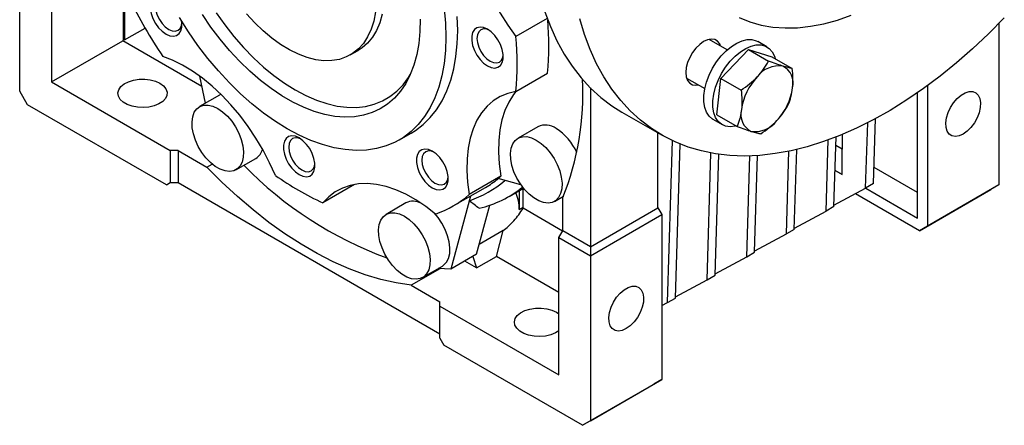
# Model space of a CAD drawing. Header units: millimetres. Extents: x 32 to 1365, y 32 to 1048.
# Tile 5 of 11: x 948 to 1123, y 802 to 875. Entities that reach past the tile are written whole.
import ezdxf

# ---------------------------------------------------------------- set-up
doc = ezdxf.new("R2010")
doc.units = ezdxf.units.MM
doc.header["$LTSCALE"] = 5

msp = doc.modelspace()

# ---------------------------------------------------------------- linework, layer by layer
for p, q in [((947.574, 862.06), (947.574, 891.456)), ((953.231, 888.19), (953.231, 863.694)), ((966.1, 871.286), (966.1, 887.223)), ((966.277, 887.066), (966.277, 871.184)), ((1041.674, 875.026), (1036.083, 871.798)), ((966.277, 871.184), (969.944, 873.302)), ((1122.229, 874.109), (1122.229, 845.324)), ((965.958, 871.041), (966.1, 871.286)), ((966.277, 871.184), (966.1, 871.286)), ((1073.769, 869.419), (1070.545, 871.28)), ((953.231, 863.694), (965.958, 871.041)), ((980.079, 862.89), (965.958, 871.041)), ((1072.652, 864.323), (1077.557, 869.494)), ((1077.557, 869.494), (1081.163, 867.413)), ((1077.557, 869.494), (1081.765, 868.188)), ((1080.859, 869.945), (1079.233, 870.884)), ((1006.552, 868.504), (1007.967, 869.321)), ((1081.765, 868.188), (1085.371, 866.106)), ((980.695, 859.882), (979.707, 864.709)), ((1036.083, 861.997), (1041.74, 865.263)), ((1066.546, 864.352), (1069.769, 862.491)), ((1071.955, 857.844), (1072.652, 864.323)), ((1072.652, 864.323), (1076.258, 862.241)), ((953.231, 863.694), (974.444, 851.448)), ((1049.397, 862.622), (1049.397, 834.307)), ((1109.501, 863.04), (1109.501, 837.976)), ((948.988, 859.611), (947.574, 862.06)), ((983.19, 861.322), (979.655, 859.281)), ((1107.698, 843.97), (1107.698, 861.758)), ((973.737, 845.323), (948.988, 859.611)), ((1055.009, 858.311), (1062.08, 854.228)), ((1071.955, 857.844), (1075.56, 855.763)), ((1099.888, 845.564), (1100.245, 857.166)), ((1040.009, 855.699), (1036.473, 853.658)), ((1071.234, 857.027), (1072.86, 856.088)), ((1098.474, 844.748), (1098.833, 856.424)), ((1015.302, 853.348), (1017.423, 854.573)), ((1061.418, 841.247), (1061.418, 854.611)), ((1092.817, 841.482), (1093.198, 853.873)), ((1094.263, 854.305), (1094.263, 851.727)), ((1063.118, 824.337), (1064.007, 853.218)), ((1064.532, 825.154), (1065.378, 852.616)), ((1091.402, 840.666), (1091.793, 853.341)), ((1094.298, 851.706), (1093.152, 852.368)), ((974.444, 851.448), (974.444, 845.732)), ((975.858, 851.448), (974.444, 851.448)), ((975.858, 851.448), (975.858, 845.732)), ((975.858, 851.448), (980.958, 848.503)), ((986.154, 848.023), (989.69, 850.064)), ((1070.189, 828.42), (1070.885, 851.01)), ((1071.603, 829.236), (1072.267, 850.786)), ((1077.26, 832.502), (1077.814, 850.496)), ((1078.675, 833.318), (1079.205, 850.563)), ((1084.331, 836.584), (1084.785, 851.334)), ((1085.746, 837.4), (1086.184, 851.646)), ((1094.298, 847.162), (1094.298, 851.706)), ((980.958, 848.503), (981.904, 849.049)), ((1107.733, 843.949), (1099.976, 848.428)), ((1033.418, 846.866), (1027.761, 843.601)), ((1093.014, 847.903), (1094.298, 847.162)), ((1094.298, 847.162), (1093.014, 847.903)), ((973.737, 845.323), (974.444, 845.732)), ((973.737, 845.323), (974.444, 845.732)), ((974.444, 845.732), (975.858, 845.732)), ((975.858, 845.732), (1022.527, 818.79)), ((1007.325, 845.389), (1001.668, 842.123)), ((1024.922, 841.582), (1030.65, 844.889)), ((1036.982, 845.35), (1032.908, 846.442)), ((1099.888, 845.564), (1098.474, 844.748)), ((1122.229, 845.324), (1109.501, 837.976)), ((1122.229, 845.324), (1120.815, 844.507)), ((1027.961, 843.336), (1024.472, 830.313)), ((1027.797, 842.504), (1028.032, 843.377)), ((1034.875, 843.286), (1037.425, 844.758)), ((1036.694, 844.336), (1036.694, 840.969)), ((1037.366, 841.357), (1037.366, 844.724)), ((1042.973, 842.399), (1044.561, 843.316)), ((1044.447, 837.165), (1044.447, 843.054)), ((1092.824, 841.709), (1098.474, 844.748)), ((1108.087, 837.159), (1096.645, 843.764)), ((1098.476, 844.749), (1107.733, 839.405)), ((1098.477, 844.749), (1107.733, 839.405)), ((1107.733, 839.405), (1107.733, 843.949)), ((1108.087, 837.159), (1120.815, 844.507)), ((1016.474, 842.108), (1012.938, 840.067)), ((1029.068, 832.966), (1031.411, 841.712)), ((1036.694, 840.969), (1037.366, 841.357)), ((1092.817, 841.482), (1091.402, 840.666)), ((1044.411, 837.101), (1037.363, 841.17)), ((1049.397, 834.307), (1061.418, 841.247)), ((1049.397, 832.674), (1062.125, 840.022)), ((1061.418, 841.247), (1062.125, 840.022)), ((1062.125, 840.022), (1062.125, 810.626)), ((1085.753, 837.627), (1091.402, 840.666)), ((1109.501, 837.976), (1108.087, 837.159)), ((1033.816, 837.178), (1029.534, 834.707)), ((1032.603, 832.568), (1033.816, 837.178)), ((1043.74, 835.94), (1044.447, 837.165)), ((1049.397, 834.307), (1044.447, 837.165)), ((1078.682, 833.545), (1084.331, 836.584)), ((1085.746, 837.4), (1084.331, 836.584)), ((1043.74, 835.94), (1049.397, 832.674)), ((1043.74, 811.444), (1043.74, 835.94)), ((1049.397, 834.307), (1049.397, 832.674)), ((1029.068, 832.966), (1024.472, 830.313)), ((1028.39, 832.575), (1029.068, 830.527)), ((1029.068, 830.527), (1032.603, 832.568)), ((1043.74, 826.139), (1032.603, 832.568)), ((1049.397, 832.674), (1049.397, 803.279)), ((1071.61, 829.463), (1077.26, 832.502)), ((1077.26, 832.502), (1078.675, 833.318)), ((1019.438, 828.808), (1022.973, 830.849)), ((1029.068, 830.527), (1026.955, 831.747)), ((1022.511, 830.385), (1017.427, 827.45)), ((1024.472, 830.313), (1022.207, 830.407)), ((1070.189, 828.42), (1071.603, 829.236)), ((1017.427, 827.45), (1022.527, 824.506)), ((1064.539, 825.381), (1070.189, 828.42)), ((1022.527, 823.69), (1022.527, 824.506)), ((1062.125, 823.803), (1063.118, 824.337)), ((1063.118, 824.337), (1064.532, 825.154)), ((1022.527, 817.974), (1022.527, 823.69)), ((1022.527, 823.69), (1043.74, 811.444)), ((1043.309, 822.624), (1043.74, 822.335)), ((1022.527, 817.974), (1023.234, 816.749)), ((1047.983, 802.462), (1023.234, 816.749)), ((1047.983, 802.462), (1060.711, 809.81)), ((1049.397, 803.279), (1062.125, 810.626)), ((1062.125, 810.626), (1060.711, 809.81)), ((1049.397, 803.279), (1047.983, 802.462))]:
    msp.add_line(p, q)
at = {"flags": 128}
for points in [[(1027.761, 899.803), (1027.466, 897.947), (1027.336, 895.974), (1027.371, 893.899), (1027.572, 891.742), (1027.936, 889.521), (1028.461, 887.255), (1029.142, 884.964), (1029.973, 882.668), (1030.946, 880.386), (1032.054, 878.139), (1033.287, 875.946), (1034.634, 873.827), (1036.083, 871.798)], [(1038.437, 894.938), (1038.516, 891.536), (1038.752, 888.235), (1039.145, 885.043), (1039.694, 881.97), (1040.397, 879.024), (1041.252, 876.213), (1042.257, 873.546), (1043.409, 871.029), (1044.705, 868.67), (1046.141, 866.475), (1047.713, 864.451), (1049.417, 862.602), (1051.248, 860.935), (1053.201, 859.453), (1055.009, 858.311)], [(974.219, 878.391), (973.675, 878.766), (972.998, 879.062), (972.36, 879.151), (971.799, 879.027), (971.347, 878.699), (971.03, 878.185), (970.867, 877.514), (970.867, 876.727), (971.03, 875.868), (971.347, 874.988), (971.799, 874.138), (972.36, 873.367), (972.998, 872.719), (973.675, 872.234), (974.352, 871.938), (974.989, 871.849), (975.55, 871.972), (976.002, 872.301), (976.319, 872.815), (976.483, 873.485), (976.483, 874.273), (976.45, 874.526)], [(973.925, 878.608), (973.545, 878.748), (972.978, 878.805), (972.491, 878.654), (972.118, 878.308), (971.883, 877.789), (971.803, 877.133), (971.883, 876.384), (972.118, 875.594), (972.491, 874.816), (972.978, 874.104), (973.545, 873.506), (974.153, 873.062), (974.761, 872.804), (975.328, 872.747), (975.815, 872.898), (976.188, 873.244), (976.423, 873.763), (976.492, 874.162)], [(1023.272, 876.712), (1023.509, 874.149), (1023.588, 871.662), (1023.509, 869.267), (1023.272, 866.977), (1022.879, 864.804), (1022.331, 862.76), (1021.632, 860.858), (1020.787, 859.108), (1019.798, 857.519), (1018.673, 856.1), (1017.417, 854.86), (1016.037, 853.805), (1014.542, 852.942), (1012.938, 852.274), (1011.236, 851.806), (1009.446, 851.54), (1007.575, 851.479), (1005.637, 851.621), (1003.64, 851.967), (1001.597, 852.514), (999.519, 853.26), (997.417, 854.2), (995.303, 855.329), (993.19, 856.64), (991.088, 858.127), (989.01, 859.781), (986.966, 861.593), (984.97, 863.552), (983.031, 865.648), (981.161, 867.869), (979.37, 870.202), (977.668, 872.635), (976.065, 875.154)], [(1018.987, 874.876), (1018.947, 872.668), (1018.75, 870.562), (1018.398, 868.571), (1017.891, 866.71), (1017.234, 864.991), (1016.432, 863.425), (1015.488, 862.022), (1014.41, 860.792), (1013.206, 859.742), (1011.882, 858.881), (1010.447, 858.214), (1008.912, 857.745), (1007.287, 857.477), (1005.581, 857.412), (1003.807, 857.55), (1001.977, 857.892), (1000.102, 858.433), (998.196, 859.171), (996.27, 860.101), (994.337, 861.217), (992.411, 862.51), (990.504, 863.974), (988.63, 865.597), (986.799, 867.369), (985.026, 869.278), (983.32, 871.312), (981.694, 873.457), (980.159, 875.699)], [(982.602, 876.013), (984.148, 873.846), (985.78, 871.782), (987.486, 869.833), (989.256, 868.015), (991.076, 866.338), (992.935, 864.815), (994.82, 863.455), (996.718, 862.269), (998.615, 861.264), (1000.5, 860.447), (1002.359, 859.824), (1004.18, 859.399), (1005.949, 859.175), (1007.655, 859.153), (1009.287, 859.334), (1010.833, 859.716), (1012.282, 860.297), (1013.625, 861.073), (1014.853, 862.038), (1015.956, 863.186), (1016.929, 864.509), (1017.264, 865.058)], [(1011.036, 876.17), (1010.721, 874.556), (1010.254, 873.076), (1009.638, 871.744), (1008.879, 870.573), (1007.986, 869.576), (1006.966, 868.761), (1005.831, 868.138), (1004.591, 867.712), (1003.258, 867.487), (1001.847, 867.466), (1000.37, 867.65), (998.844, 868.035), (997.282, 868.619), (995.7, 869.395), (994.114, 870.356), (992.541, 871.492), (990.994, 872.792), (989.491, 874.244), (988.045, 875.832)], [(1012.229, 875.764), (1011.799, 874.249), (1011.22, 872.879), (1010.496, 871.667), (1009.635, 870.625), (1008.647, 869.764), (1007.967, 869.321)], [(1017.423, 854.573), (1018.159, 855.03), (1019.538, 856.085), (1020.794, 857.325), (1021.92, 858.743), (1022.908, 860.332), (1023.754, 862.083), (1024.452, 863.985), (1025, 866.028), (1025.393, 868.201), (1025.63, 870.492), (1025.709, 872.887), (1025.63, 875.373)], [(1123.206, 875.115), (1120.407, 872.296), (1117.557, 869.62), (1114.664, 867.094), (1111.736, 864.725), (1108.781, 862.52), (1105.807, 860.485), (1102.823, 858.626), (1099.837, 856.948), (1096.857, 855.455), (1093.892, 854.151), (1090.949, 853.042), (1088.037, 852.128), (1085.165, 851.414), (1082.34, 850.9), (1079.569, 850.589), (1076.862, 850.481), (1074.224, 850.577), (1071.665, 850.876), (1069.19, 851.377), (1066.807, 852.08), (1064.522, 852.981), (1062.341, 854.079), (1060.272, 855.371), (1058.319, 856.853), (1056.488, 858.52), (1054.784, 860.369), (1053.212, 862.393), (1051.776, 864.588), (1050.48, 866.947), (1049.328, 869.464), (1048.323, 872.131), (1047.468, 874.942)], [(1075.93, 875.173), (1077.828, 874.402), (1079.826, 873.834), (1081.916, 873.47), (1084.088, 873.311), (1086.334, 873.358), (1088.645, 873.612), (1091.011, 874.071), (1093.422, 874.733), (1095.87, 875.595)], [(1031.012, 873.091), (1030.335, 873.387), (1029.698, 873.476), (1029.137, 873.353), (1028.685, 873.024), (1028.368, 872.51), (1028.204, 871.84), (1028.204, 871.052), (1028.368, 870.194), (1028.685, 869.314), (1029.137, 868.463), (1029.698, 867.692), (1030.335, 867.045), (1031.012, 866.559), (1031.689, 866.263), (1032.327, 866.174), (1032.888, 866.298), (1033.34, 866.626), (1033.657, 867.14), (1033.82, 867.811), (1033.82, 868.598), (1033.657, 869.457), (1033.34, 870.337), (1032.888, 871.187), (1032.327, 871.958), (1031.689, 872.606), (1031.012, 873.091)], [(1031.263, 872.934), (1030.882, 873.074), (1030.316, 873.13), (1029.829, 872.98), (1029.455, 872.633), (1029.221, 872.114), (1029.141, 871.458), (1029.221, 870.709), (1029.455, 869.919), (1029.829, 869.142), (1030.316, 868.43), (1030.882, 867.831), (1031.491, 867.388), (1032.099, 867.129), (1032.666, 867.073), (1033.152, 867.223), (1033.526, 867.57), (1033.761, 868.089), (1033.83, 868.488)], [(1072.607, 870.09), (1072.443, 870.47), (1072.064, 870.948), (1071.56, 871.239), (1070.957, 871.328), (1070.285, 871.212), (1069.577, 870.895), (1068.868, 870.394), (1068.196, 869.734), (1067.593, 868.948), (1067.089, 868.076), (1066.71, 867.16), (1066.474, 866.248), (1066.395, 865.384), (1066.474, 864.612), (1066.71, 863.971), (1067.089, 863.494), (1067.593, 863.203), (1068.196, 863.113), (1068.608, 863.161)], [(1071.234, 857.027), (1071.149, 857.078), (1070.547, 857.592), (1070.079, 858.289), (1069.759, 859.149), (1069.597, 860.147), (1069.597, 861.255), (1069.759, 862.441), (1070.079, 863.67), (1070.547, 864.907), (1071.149, 866.117), (1071.87, 867.265), (1072.687, 868.318), (1073.577, 869.245), (1074.515, 870.02), (1075.473, 870.62), (1076.425, 871.029), (1077.343, 871.234), (1078.199, 871.23), (1078.971, 871.016), (1079.233, 870.884)], [(1075.392, 855.86), (1075.203, 855.814), (1074.313, 855.713), (1073.496, 855.822), (1072.776, 856.139), (1072.173, 856.653), (1071.705, 857.35), (1071.385, 858.21), (1071.223, 859.208), (1071.223, 860.316), (1071.385, 861.502), (1071.705, 862.731), (1072.173, 863.969), (1072.776, 865.179), (1073.496, 866.326), (1074.313, 867.379), (1075.203, 868.306), (1076.141, 869.081), (1077.1, 869.681), (1078.051, 870.09), (1078.969, 870.295), (1079.826, 870.291), (1080.597, 870.077), (1081.261, 869.661), (1081.798, 869.053), (1082.193, 868.272), (1082.323, 867.866)], [(993.181, 847.023), (992.149, 849.292), (990.987, 851.519), (989.704, 853.683), (988.312, 855.766), (986.823, 857.75), (985.25, 859.618), (983.606, 861.353), (981.906, 862.94), (980.165, 864.366), (978.397, 865.618), (976.618, 866.686), (974.844, 867.56), (973.09, 868.232)], [(972.598, 863.445), (973.23, 862.983), (973.661, 862.45), (973.867, 861.874), (973.838, 861.285), (973.574, 860.717), (973.09, 860.199), (972.412, 859.759), (971.577, 859.422), (970.63, 859.205), (969.622, 859.119), (968.606, 859.171), (967.639, 859.356), (966.771, 859.665), (966.05, 860.081), (965.515, 860.582), (965.195, 861.14), (965.106, 861.726), (965.254, 862.309), (965.63, 862.855), (966.215, 863.337), (966.976, 863.729), (967.873, 864.008), (968.858, 864.16), (969.877, 864.177), (970.875, 864.058), (971.799, 863.81), (972.598, 863.445)], [(983.491, 861.466), (983.268, 861.365), (983.19, 861.322)], [(1036.083, 861.997), (1034.634, 861.642), (1033.287, 861.077), (1032.054, 860.308), (1030.946, 859.34), (1029.973, 858.183), (1029.142, 856.846), (1028.461, 855.341), (1027.936, 853.681), (1027.572, 851.88), (1027.371, 849.955), (1027.336, 847.921), (1027.466, 845.797), (1027.761, 843.601)], [(1036.05, 861.992), (1035.63, 861.449), (1034.799, 860.112), (1034.118, 858.607), (1033.593, 856.947), (1033.229, 855.146), (1033.028, 853.221), (1032.993, 851.187), (1033.123, 849.063), (1033.418, 846.866)], [(1115.865, 854.396), (1115.149, 854.079), (1114.472, 853.973), (1113.87, 854.083), (1113.375, 854.403), (1113.015, 854.915), (1112.808, 855.593), (1112.766, 856.4), (1112.891, 857.292), (1113.177, 858.221), (1113.607, 859.137), (1114.159, 859.991), (1114.803, 860.736), (1115.505, 861.333), (1116.225, 861.749), (1116.927, 861.962), (1117.571, 861.96), (1118.123, 861.744), (1118.553, 861.325), (1118.839, 860.725), (1118.964, 859.978), (1118.922, 859.123), (1118.715, 858.206), (1118.355, 857.277), (1117.86, 856.387), (1117.258, 855.582), (1116.581, 854.906), (1115.865, 854.396)], [(982.904, 858.959), (983.774, 858.361), (984.612, 857.593), (985.389, 856.682), (986.076, 855.662), (986.648, 854.569), (987.085, 853.443), (987.371, 852.325), (987.495, 851.254), (987.454, 850.27), (987.248, 849.409), (986.885, 848.7), (986.378, 848.171), (985.745, 847.84), (985.01, 847.719), (984.199, 847.812), (983.341, 848.116), (982.467, 848.621), (981.609, 849.307), (980.798, 850.15), (980.063, 851.12), (979.431, 852.181), (978.924, 853.296), (978.561, 854.423), (978.355, 855.523), (978.313, 856.555), (978.438, 857.482), (978.723, 858.27), (979.16, 858.892), (979.733, 859.324), (980.419, 859.551), (981.196, 859.565), (982.034, 859.366), (982.904, 858.959)], [(997.425, 853.695), (996.748, 853.991), (996.11, 854.08), (995.549, 853.957), (995.097, 853.628), (994.78, 853.114), (994.617, 852.444), (994.617, 851.656), (994.78, 850.798), (995.097, 849.918), (995.549, 849.067), (996.11, 848.296), (996.748, 847.649), (997.425, 847.163), (998.102, 846.867), (998.739, 846.778), (999.3, 846.902), (999.752, 847.23), (1000.069, 847.744), (1000.233, 848.415), (1000.233, 849.202), (1000.069, 850.061), (999.752, 850.941), (999.3, 851.791), (998.739, 852.562), (998.102, 853.21), (997.425, 853.695)], [(997.675, 853.538), (997.295, 853.678), (996.728, 853.734), (996.241, 853.584), (995.868, 853.237), (995.633, 852.718), (995.553, 852.062), (995.633, 851.313), (995.868, 850.523), (996.241, 849.746), (996.728, 849.034), (997.295, 848.435), (997.903, 847.992), (998.511, 847.733), (999.078, 847.677), (999.565, 847.827), (999.938, 848.174), (1000.173, 848.693), (1000.242, 849.092)], [(1039.723, 853.336), (1040.593, 852.738), (1041.431, 851.97), (1042.208, 851.059), (1042.895, 850.039), (1043.467, 848.946), (1043.904, 847.82), (1044.189, 846.701), (1044.314, 845.631), (1044.272, 844.647), (1044.066, 843.785), (1043.703, 843.077), (1043.196, 842.548), (1042.564, 842.216), (1041.829, 842.095), (1041.018, 842.189), (1040.16, 842.493), (1039.286, 842.997), (1038.428, 843.684), (1037.617, 844.527), (1036.882, 845.497), (1036.249, 846.558), (1035.742, 847.673), (1035.379, 848.8), (1035.173, 849.9), (1035.132, 850.931), (1035.256, 851.858), (1035.542, 852.647), (1035.979, 853.269), (1036.551, 853.701), (1037.238, 853.928), (1038.015, 853.942), (1038.853, 853.742), (1039.723, 853.336)], [(1021.175, 851.345), (1020.498, 851.641), (1019.86, 851.73), (1019.299, 851.606), (1018.847, 851.278), (1018.53, 850.764), (1018.367, 850.093), (1018.367, 849.306), (1018.53, 848.447), (1018.847, 847.567), (1019.299, 846.717), (1019.86, 845.945), (1020.498, 845.298), (1021.175, 844.813), (1021.852, 844.517), (1022.489, 844.428), (1023.05, 844.551), (1023.502, 844.88), (1023.819, 845.394), (1023.983, 846.064), (1023.983, 846.851), (1023.819, 847.71), (1023.502, 848.59), (1023.05, 849.441), (1022.489, 850.212), (1021.852, 850.859), (1021.175, 851.345)], [(1021.425, 851.187), (1021.045, 851.327), (1020.478, 851.383), (1019.991, 851.233), (1019.618, 850.887), (1019.383, 850.368), (1019.303, 849.712), (1019.383, 848.963), (1019.618, 848.173), (1019.991, 847.395), (1020.478, 846.683), (1021.045, 846.085), (1021.653, 845.641), (1022.261, 845.382), (1022.828, 845.326), (1023.315, 845.477), (1023.688, 845.823), (1023.923, 846.342), (1023.992, 846.741)], [(1017.427, 827.45), (1014.73, 827.858), (1011.979, 828.482), (1009.184, 829.32), (1006.354, 830.37), (1003.5, 831.628), (1000.63, 833.089), (997.755, 834.748), (994.885, 836.6), (992.031, 838.639), (989.201, 840.856), (986.406, 843.245), (983.655, 845.797), (980.958, 848.503)], [(1021.76, 840.135), (1020.005, 841.489), (1018.231, 842.664), (1016.452, 843.65), (1014.684, 844.438), (1012.943, 845.023), (1011.243, 845.398), (1009.6, 845.561), (1008.026, 845.51), (1006.537, 845.245), (1005.146, 844.769), (1003.863, 844.086), (1002.7, 843.201), (1001.668, 842.123)], [(1016.188, 839.745), (1017.058, 839.147), (1017.896, 838.379), (1018.673, 837.468), (1019.36, 836.448), (1019.932, 835.355), (1020.369, 834.229), (1020.654, 833.11), (1020.779, 832.04), (1020.737, 831.056), (1020.531, 830.194), (1020.168, 829.486), (1019.661, 828.957), (1019.029, 828.626), (1018.294, 828.504), (1017.483, 828.598), (1016.625, 828.902), (1015.751, 829.406), (1014.893, 830.093), (1014.082, 830.936), (1013.347, 831.906), (1012.714, 832.967), (1012.207, 834.082), (1011.844, 835.209), (1011.638, 836.309), (1011.597, 837.341), (1011.721, 838.268), (1012.007, 839.056), (1012.444, 839.678), (1013.016, 840.11), (1013.703, 840.337), (1014.48, 840.351), (1015.318, 840.151), (1016.188, 839.745)], [(1022.973, 830.849), (1023.197, 830.998), (1023.704, 831.527), (1024.067, 832.235), (1024.273, 833.097), (1024.314, 834.081), (1024.19, 835.152), (1023.904, 836.27), (1023.467, 837.396), (1022.895, 838.489), (1022.208, 839.509), (1021.501, 840.347)], [(1055.761, 819.699), (1055.045, 819.382), (1054.368, 819.276), (1053.766, 819.385), (1053.271, 819.705), (1052.911, 820.218), (1052.704, 820.896), (1052.662, 821.703), (1052.787, 822.595), (1053.073, 823.524), (1053.503, 824.44), (1054.055, 825.293), (1054.699, 826.039), (1055.401, 826.636), (1056.121, 827.052), (1056.823, 827.265), (1057.467, 827.263), (1058.019, 827.047), (1058.449, 826.628), (1058.735, 826.028), (1058.86, 825.281), (1058.818, 824.426), (1058.611, 823.509), (1058.251, 822.58), (1057.756, 821.689), (1057.154, 820.884), (1056.477, 820.209), (1055.761, 819.699)], [(1043.74, 819.33), (1043.123, 818.939), (1042.288, 818.602), (1041.341, 818.384), (1040.332, 818.299), (1039.317, 818.35), (1038.349, 818.535), (1037.482, 818.844), (1036.761, 819.26), (1036.226, 819.761), (1035.905, 820.32), (1035.817, 820.906), (1035.964, 821.488), (1036.341, 822.035), (1036.925, 822.517), (1037.687, 822.908), (1038.584, 823.187), (1039.568, 823.34), (1040.587, 823.357), (1041.586, 823.238), (1042.509, 822.989), (1043.309, 822.624), (1043.309, 822.624)]]:
    msp.add_lwpolyline(points, dxfattribs=at)
for centre, radius, start, end in [((1052.229, 920.853), 95.036, 206.37932, 213.62068), ((990.339, 870.156), 51.634, 354.56194, 5.14304), ((984.533, 866.898), 51.783, 354.56958, 5.43042), ((1083.048, 861.67), 4.893, 82.60578, 143.36751), ((1082.212, 863.52), 3.341, 344.55165, 63.99145), ((998.158, 861.58), 49.859, 338.18767, 2.98269), ((1086.721, 857.349), 10.497, 136.38609, 172.24725), ((1075.031, 864.047), 10.497, 316.38609, 352.24725), ((1079.54, 857.875), 3.341, 164.55165, 243.99145), ((1041.37, 852.877), 3.134, 52.93982, 115.74973), ((1038.094, 847.188), 9.682, 23.89983, 57.76128), ((1078.705, 859.725), 4.893, 262.60578, 323.36751), ((988.259, 852.331), 2.681, 302.24217, 346.9349), ((1036.968, 897.283), 69.221, 224.43391, 249.81786), ((1023.192, 889.208), 51.77, 234.57138, 245.43399), ((1021.09, 861.162), 18.877, 308.75617, 310.77225), ((1021.747, 860.31), 18.807, 288.76662, 311.03327), ((1024.991, 860.394), 19.756, 283.28621, 308.49726), ((1021.421, 860.868), 18.453, 300.00866, 308.55554), ((1015.692, 857.572), 18.463, 289.1875, 310.82325), ((1028.112, 840.781), 8.584, 1.25734, 21.88662), ((1017.782, 839.481), 2.935, 61.90808, 116.46794), ((1031.4, 841.356), 5.966, 358.20935, 0.00807)]:
    msp.add_arc(centre, radius, start, end)
for points, knots in [([(1079.121, 864.59), (1079.536, 865.027), (1079.917, 865.494), (1080.592, 866.44), (1080.89, 866.923), (1081.163, 867.413)], [0, 0, 0, 0, 0.5, 0.5, 1, 1, 1, 1]), ([(1083.677, 866.523), (1083.499, 866.578), (1083.31, 866.639), (1082.917, 866.771), (1082.713, 866.842), (1082.081, 867.067), (1081.631, 867.234), (1081.163, 867.413)], [0, 0, 0, 0, 0.25, 0.25, 0.5, 0.5, 1, 1, 1, 1]), ([(1085.371, 866.106), (1085.152, 866.141), (1084.908, 866.189), (1084.351, 866.324), (1084.036, 866.411), (1083.677, 866.523)], [0, 0, 0, 0, 0.5, 0.5, 1, 1, 1, 1]), ([(1085.432, 862.63), (1085.462, 862.905), (1085.482, 863.187), (1085.503, 863.755), (1085.505, 864.042), (1085.485, 864.913), (1085.439, 865.506), (1085.371, 866.106)], [0, 0, 0, 0, 0.25, 0.25, 0.5, 0.5, 1, 1, 1, 1]), ([(1076.258, 862.241), (1076.782, 862.59), (1077.295, 862.96), (1078.256, 863.741), (1078.706, 864.152), (1079.121, 864.59)], [0, 0, 0, 0, 0.5, 0.5, 1, 1, 1, 1]), ([(1084.673, 859.628), (1084.856, 860.086), (1085.016, 860.56), (1085.275, 861.556), (1085.373, 862.079), (1085.432, 862.63)], [0, 0, 0, 0, 0.5, 0.5, 1, 1, 1, 1]), ([(1076.258, 862.241), (1076.326, 861.639), (1076.372, 861.045), (1076.399, 859.884), (1076.379, 859.317), (1076.32, 858.765)], [0, 0, 0, 0, 0.5, 0.5, 1, 1, 1, 1]), ([(1082.631, 856.805), (1083.046, 857.243), (1083.427, 857.709), (1084.102, 858.656), (1084.4, 859.139), (1084.673, 859.628)], [0, 0, 0, 0, 0.5, 0.5, 1, 1, 1, 1]), ([(1076.32, 858.765), (1076.29, 858.49), (1076.251, 858.219), (1076.154, 857.695), (1076.097, 857.44), (1075.903, 856.693), (1075.742, 856.219), (1075.56, 855.763)], [0, 0, 0, 0, 0.25, 0.25, 0.5, 0.5, 1, 1, 1, 1]), ([(1075.56, 855.763), (1076.03, 855.584), (1076.48, 855.416), (1077.323, 855.116), (1077.716, 854.984), (1078.075, 854.873)], [0, 0, 0, 0, 0.5, 0.5, 1, 1, 1, 1]), ([(1079.768, 854.457), (1080.292, 854.806), (1080.805, 855.176), (1081.766, 855.956), (1082.216, 856.368), (1082.631, 856.805)], [0, 0, 0, 0, 0.5, 0.5, 1, 1, 1, 1]), ([(1078.075, 854.873), (1078.253, 854.817), (1078.423, 854.767), (1078.74, 854.679), (1078.889, 854.64), (1079.307, 854.539), (1079.55, 854.491), (1079.768, 854.457)], [0, 0, 0, 0, 0.25, 0.25, 0.5, 0.5, 1, 1, 1, 1]), ([(1033.816, 837.178), (1034.464, 837.655), (1035.114, 838.251), (1036.325, 839.614), (1036.884, 840.378), (1037.363, 841.17)], [0, 0, 0, 0, 0.5, 0.5, 1, 1, 1, 1])]:
    msp.add_open_spline(points, degree=3, knots=knots)
msp.add_open_spline([(1029.531, 841.166), (1028.934, 841.589), (1028.354, 842.033), (1027.797, 842.504)], degree=3)

doc.saveas('drawing.dxf')
